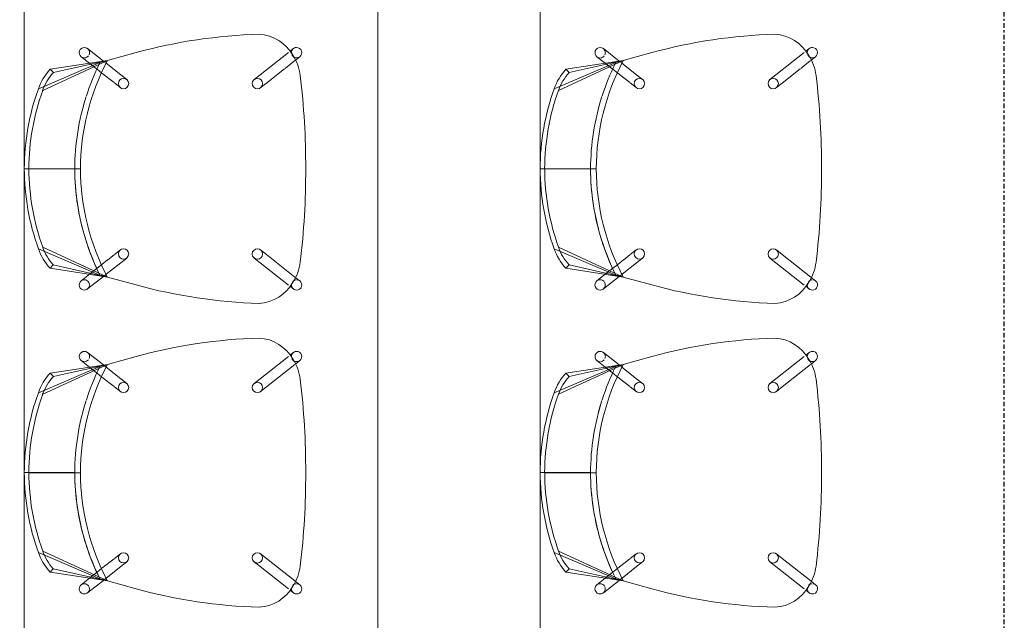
# Model space of a CAD drawing. Header units: millimetres. Extents: x -80560 to 110805, y -11020 to 52719.
# Tile 116 of 182: x 70977 to 72695, y 26290 to 27338. Entities that reach past the tile are written whole.
import ezdxf

# ---------------------------------------------------------------- set-up
doc = ezdxf.new("R2010")
doc.units = ezdxf.units.MM
doc.linetypes.add('CENTER2', pattern=[20, 8, -4, 4, -4])
for name, color, linetype, lineweight in [('A-ANNO-DIMS', 211, 'Continuous', 9), ('A-ANNO-DIMS-100', 211, 'Continuous', 9), ('A-DETL', 90, 'Continuous', 18), ('A-FLOR', 192, 'Continuous', 18), ('I-FURN', 30, 'Continuous', 18), ('S-GRID', 1, 'Continuous', 9)]:
    doc.layers.add(name, color=color, linetype=linetype, lineweight=lineweight)
doc.styles.add('Arial_6', font='arial.ttf', dxfattribs={"width": 0.7, "height": 180})
doc.dimstyles.new('n3o_1_8_3', dxfattribs={"dimscale": 304.8, "dimtxt": 183.646692, "dimasz": 0.492126, "dimexe": 0.246063, "dimexo": 0.0625, "dimgap": 0.032808, "dimtad": 1, "dimdec": 0, "dimdsep": 46, "dimtxsty": 'Arial_6', "dimblk1": 'OBLIQUE', "dimblk2": 'OBLIQUE', "dimsah": 1, "dimcen": 0.09, "dimdle": 0.246063, "dimazin": 0, "dimtfac": 1, "dimtdec": 4, "dimtix": 1, "dimtmove": 0, "dimatfit": 3, "dimfxl": 0.246063, "dimfxlon": 1, "dimtvp": 1, "dimtolj": 1, "dimtzin": 0, "dimarcsym": 2})

# ---------------------------------------------------------------- blocks, each defined once
blk = doc.blocks.new('82_EHA_Onderwijs stoel - 1200x600 mm-34327935-DO_02 tweede verdieping')
at = {"layer": 'I-FURN'}
for p, q in [((-5850.4, -10794.3), (-5857.9, -10787.9)), ((-5846.3, -10774.2), (-5840.4, -10779.1)), ((-5837.8, -10781.4), (-5789.8, -10822.1)), ((-5515.8, -10807.7), (-5487.4, -10786.9)), ((-5801.5, -10835.8), (-5849.6, -10795)), ((-5522.7, -10806.4), (-5572.3, -10790.9)), ((-5572.3, -10790.9), (-5522.7, -10806.4)), ((-5476.7, -10801.4), (-5491.7, -10812.4)), ((-5789.8, -10822.1), (-5779.8, -10830.6)), ((-5547, -10830.7), (-5520.8, -10811.4)), ((-5423.2, -10825.5), (-5522.7, -10806.4)), ((-5522.7, -10806.4), (-5429, -10831)), ((-5411.7, -10862.4), (-5522.7, -10806.4)), ((-5522.7, -10806.4), (-5509.7, -10810.4)), ((-5509.7, -10810.4), (-5522.7, -10806.4)), ((-5522.7, -10806.4), (-5513.2, -10809.4)), ((-5520.8, -10811.4), (-5518.3, -10809.6)), ((-5505.4, -10822.4), (-5514, -10828.8)), ((-5513.2, -10809.4), (-5509.7, -10810.4)), ((-5509.7, -10810.4), (-5404.1, -10860)), ((-5491.7, -10812.4), (-5505.4, -10822.4)), ((-5791.5, -10844.3), (-5801.5, -10835.8)), ((-5557.6, -10838.4), (-5547, -10830.7)), ((-5514, -10828.8), (-5535.7, -10844.6)), ((-5423.2, -10825.5), (-5429, -10831)), ((-5536.4, -10845.2), (-5547, -10852.9)), ((-5482.4, -10996.8), (-5392.4, -11000)), ((-5472.4, -10997.2), (-5384.4, -11000.3)), ((-5812.1, -11134.9), (-5801.5, -11127.2)), ((-5862.9, -11172.2), (-5812.1, -11134.9)), ((-5801.4, -11149.4), (-5852.1, -11186.6)), ((-5790.8, -11141.7), (-5801.4, -11149.4)), ((-5558.6, -11158), (-5568.6, -11149.5)), ((-5557, -11135.8), (-5547, -11144.3)), ((-5546.3, -11144.9), (-5525.8, -11162.2)), ((-5536, -11183.9), (-5421.4, -11135.8)), ((-5413.9, -11138.8), (-5522.8, -11180.8)), ((-5533.7, -11179.1), (-5558.6, -11158)), ((-5536, -11183.9), (-5441.1, -11166.3)), ((-5525.8, -11162.2), (-5517.6, -11169.2)), ((-5441.1, -11166.3), (-5435.7, -11172.1)), ((-5871.7, -11178.7), (-5863.8, -11172.9)), ((-5586.6, -11195.9), (-5536, -11183.9)), ((-5536, -11183.9), (-5586.6, -11195.9)), ((-5536, -11183.9), (-5435.7, -11172.1)), ((-5522.8, -11180.8), (-5536, -11183.9)), ((-5536, -11183.9), (-5522.8, -11180.8)), ((-5528.9, -11182.2), (-5536, -11183.9)), ((-5531.7, -11180.8), (-5533.7, -11179.1)), ((-5502.2, -11205.9), (-5529, -11183.1)), ((-5522.8, -11180.8), (-5528.9, -11182.2)), ((-5516.6, -11170), (-5504.6, -11180.2)), ((-5504.6, -11180.2), (-5490.5, -11192.2)), ((-5854.9, -11188.7), (-5861.1, -11193.2))]:
    blk.add_line(p, q, dxfattribs=at)
for centre, radius, start, end in [((-5784, -10823.7), 72.5, 91.1402, 148.8115), ((-5784, -10823.7), 72.5, 91.1402, 148.8115), ((-5843.7, -11658.2), 908.8, 72.6253, 86.3269), ((-5843.7, -11658.2), 908.8, 72.6253, 86.3269), ((-5852.1, -10781), 9, 87.9758, 229.6854), ((-5779.2, -10833.2), 81.7, 144.8978, 171.0539), ((-5779.2, -10833.2), 81.7, 144.8978, 171.0539), ((-5852.1, -10781), 9, 237.1767, 260.5725), ((-5852.1, -10781), 9, 269.5527, 314.3236), ((-5852.1, -10781), 9, 29.5026, 87.9758), ((-5852.1, -10781), 9, 16.9531, 27.9758), ((-5852.1, -10781), 9, 339.2194, 13.1555), ((-5482, -10794.1), 9, 87.9758, 147.2448), ((-5482, -10794.1), 9, 306.2663, 87.9758), ((-5482, -10794.1), 9, 162.64, 201.8186), ((-5482, -10794.1), 9, 147.9758, 158.9986), ((-5482, -10794.1), 9, 207.9758, 267.7599), ((-5482, -10794.1), 9, 267.9758, 298.755), ((-4568.2, -11023.8), 1307.6, 171.0539, 178.2082), ((-4568.2, -11023.8), 1307.6, 171.0539, 178.2082), ((-5892.6, -10984.2), 410.4, 358.2343, 25.6662), ((-5892.6, -10984.2), 420.4, 6.5163, 24.2601), ((-5892.6, -10984.2), 420.4, 6.5163, 24.2601), ((-5892.6, -10984.2), 420.4, 6.9542, 24.2601), ((-5785.7, -10837.4), 9, 87.9758, 267.9758), ((-5785.7, -10837.4), 9, 267.9758, 87.9758), ((-5552.3, -10845.7), 9, 87.9758, 267.9758), ((-5552.3, -10845.7), 9, 267.9758, 87.9758), ((-5500.3, -10890.7), 93, 17.7174, 39.9982), ((-5500.3, -10890.7), 101, 17.7174, 40.2343), ((-5802.7, -10987.4), 410.4, 358.2343, 17.7174), ((-5802.7, -10987.4), 418.4, 358.2293, 17.7174), ((-5892.6, -10984.2), 420.4, 358.2281, 6.9542), ((-5892.6, -10984.2), 420.4, 358.2281, 6.5104), ((-5892.6, -10984.2), 420.4, 358.2281, 6.5104), ((-4568.6, -11034.4), 1307.6, 177.7435, 184.8978), ((-4568.6, -11034.4), 1307.6, 177.7435, 184.8978), ((-5892.5, -10980.5), 410.4, 330.2854, 357.7174), ((-5892.5, -10980.5), 420.4, 340.2713, 357.7236), ((-5892.5, -10980.5), 420.4, 340.2713, 357.7236), ((-5892.5, -10980.5), 420.4, 348.9975, 357.7236), ((-5802.5, -10983.7), 410.4, 338.2343, 357.7174), ((-5802.5, -10983.7), 418.4, 338.2343, 357.7224), ((-5892.5, -10980.5), 420.4, 340.2713, 348.9975), ((-5796.2, -11134.4), 9, 87.9758, 267.9758), ((-5796.2, -11134.4), 9, 267.9758, 87.9758), ((-5892.5, -10980.5), 420.4, 331.6888, 340.1237), ((-5892.5, -10980.5), 420.4, 331.6888, 340.1237), ((-5892.5, -10980.5), 420.4, 331.6888, 340.1237), ((-5790, -11139.1), 81.7, 184.8978, 211.0539), ((-5790, -11139.1), 81.7, 184.8978, 211.0539), ((-5562.8, -11142.7), 9, 87.9758, 267.9758), ((-5562.8, -11142.7), 9, 267.9758, 87.9758), ((-5507.7, -11101.4), 93, 315.7174, 338.2343), ((-5507.7, -11101.4), 101, 315.5001, 338.2343), ((-5866.4, -11186), 9, 126.2663, 267.9758), ((-5866.4, -11186), 9, 87.9758, 118.755), ((-5866.4, -11186), 9, 41.6281, 87.7599), ((-5795.5, -11148.2), 72.5, 207.1402, 264.8115), ((-5795.5, -11148.2), 72.5, 207.1402, 264.8115), ((-5866.4, -11186), 9, 27.9758, 37.4338), ((-5866.4, -11186), 9, 344.2626, 16.7323), ((-5866.4, -11186), 9, 267.9758, 327.2448), ((-5866.4, -11186), 9, 327.9758, 338.9986), ((-5796.1, -10311.6), 908.8, 269.6248, 283.3264), ((-5796.1, -10311.6), 908.8, 269.6248, 283.3264), ((-5496.4, -11199), 9, 154.133, 191.689), ((-5496.4, -11199), 9, 89.5527, 138.5179), ((-5496.4, -11199), 9, 267.9758, 49.6854), ((-5496.4, -11199), 9, 57.1767, 80.5725), ((-5496.4, -11199), 9, 196.9531, 207.9758), ((-5496.4, -11199), 9, 209.5026, 267.9758)]:
    blk.add_arc(centre, radius, start, end, dxfattribs=at)
blk = doc.blocks.new('82_EHA_Onderwijs stoel - 1200x600 mm-V503-DO_02 tweede verdieping')
at = {"layer": 'I-FURN'}
for p, q in [((-5850.4, -10794.3), (-5857.9, -10787.9)), ((-5846.3, -10774.2), (-5840.4, -10779.1)), ((-5837.8, -10781.4), (-5789.8, -10822.1)), ((-5515.8, -10807.7), (-5487.4, -10786.9)), ((-5801.5, -10835.8), (-5849.6, -10795)), ((-5522.7, -10806.4), (-5572.3, -10790.9)), ((-5572.3, -10790.9), (-5522.7, -10806.4)), ((-5476.7, -10801.4), (-5491.7, -10812.4)), ((-5789.8, -10822.1), (-5779.8, -10830.6)), ((-5547, -10830.7), (-5520.8, -10811.4)), ((-5423.2, -10825.5), (-5522.7, -10806.4)), ((-5522.7, -10806.4), (-5429, -10831)), ((-5411.7, -10862.4), (-5522.7, -10806.4)), ((-5522.7, -10806.4), (-5509.7, -10810.4)), ((-5509.7, -10810.4), (-5522.7, -10806.4)), ((-5522.7, -10806.4), (-5513.2, -10809.4)), ((-5520.8, -10811.4), (-5518.3, -10809.6)), ((-5505.4, -10822.4), (-5514, -10828.8)), ((-5513.2, -10809.4), (-5509.7, -10810.4)), ((-5509.7, -10810.4), (-5404.1, -10860)), ((-5491.7, -10812.4), (-5505.4, -10822.4)), ((-5791.5, -10844.3), (-5801.5, -10835.8)), ((-5557.6, -10838.4), (-5547, -10830.7)), ((-5524.6, -10836.5), (-5535.7, -10844.6)), ((-5514, -10828.8), (-5524.2, -10836.2)), ((-5423.2, -10825.5), (-5429, -10831)), ((-5536.4, -10845.2), (-5547, -10852.9)), ((-5482.4, -10996.8), (-5392.4, -11000)), ((-5472.4, -10997.2), (-5384.4, -11000.3)), ((-5812.1, -11134.9), (-5801.5, -11127.2)), ((-5801.4, -11149.4), (-5852.1, -11186.6)), ((-5844.4, -11158.7), (-5812.1, -11134.9)), ((-5790.8, -11141.7), (-5801.4, -11149.4)), ((-5558.6, -11158), (-5568.6, -11149.5)), ((-5557, -11135.8), (-5547, -11144.3)), ((-5546.3, -11144.9), (-5525.8, -11162.2)), ((-5536, -11183.9), (-5421.4, -11135.8)), ((-5413.9, -11138.8), (-5522.8, -11180.8)), ((-5862.9, -11172.2), (-5845.3, -11159.3)), ((-5533.7, -11179.1), (-5558.6, -11158)), ((-5536, -11183.9), (-5441.1, -11166.3)), ((-5525.8, -11162.2), (-5517.6, -11169.2)), ((-5441.1, -11166.3), (-5435.7, -11172.1)), ((-5871.7, -11178.7), (-5863.8, -11172.9)), ((-5586.6, -11195.9), (-5536, -11183.9)), ((-5536, -11183.9), (-5586.6, -11195.9)), ((-5536, -11183.9), (-5435.7, -11172.1)), ((-5522.8, -11180.8), (-5536, -11183.9)), ((-5536, -11183.9), (-5522.8, -11180.8)), ((-5528.9, -11182.2), (-5536, -11183.9)), ((-5531.7, -11180.8), (-5533.7, -11179.1)), ((-5502.2, -11205.9), (-5529, -11183.1)), ((-5522.8, -11180.8), (-5528.9, -11182.2)), ((-5516.4, -11170.3), (-5504.6, -11180.2)), ((-5504.6, -11180.2), (-5490.5, -11192.2)), ((-5854.9, -11188.7), (-5861.1, -11193.2))]:
    blk.add_line(p, q, dxfattribs=at)
for centre, radius, start, end in [((-5784, -10823.7), 72.5, 91.1402, 148.8115), ((-5784, -10823.7), 72.5, 91.1402, 148.8115), ((-5843.7, -11658.2), 908.8, 72.6253, 86.3269), ((-5843.7, -11658.2), 908.8, 72.6253, 86.3269), ((-5852.1, -10781), 9, 87.9758, 229.6854), ((-5779.2, -10833.2), 81.7, 144.8978, 171.0539), ((-5779.2, -10833.2), 81.7, 144.8978, 171.0539), ((-5852.1, -10781), 9, 237.1767, 260.5725), ((-5852.1, -10781), 9, 269.5527, 314.3236), ((-5852.1, -10781), 9, 29.5026, 87.9758), ((-5852.1, -10781), 9, 16.9531, 27.9758), ((-5852.1, -10781), 9, 339.2194, 13.1555), ((-5482, -10794.1), 9, 87.9758, 147.2448), ((-5482, -10794.1), 9, 306.2663, 87.9758), ((-5482, -10794.1), 9, 162.64, 201.8186), ((-5482, -10794.1), 9, 147.9758, 158.9986), ((-5482, -10794.1), 9, 207.9758, 267.7599), ((-5482, -10794.1), 9, 267.9758, 298.755), ((-4568.2, -11023.8), 1307.6, 171.0539, 178.2082), ((-4568.2, -11023.8), 1307.6, 171.0539, 178.2082), ((-5892.6, -10984.2), 410.4, 358.2343, 25.6662), ((-5892.6, -10984.2), 420.4, 6.5163, 24.2601), ((-5892.6, -10984.2), 420.4, 6.5163, 24.2601), ((-5892.6, -10984.2), 420.4, 6.9542, 24.2601), ((-5785.7, -10837.4), 9, 87.9758, 267.9758), ((-5785.7, -10837.4), 9, 267.9758, 87.9758), ((-5552.3, -10845.7), 9, 87.9758, 267.9758), ((-5552.3, -10845.7), 9, 267.9758, 87.9758), ((-5500.3, -10890.7), 93, 17.7174, 39.9982), ((-5500.3, -10890.7), 101, 17.7174, 40.2343), ((-5802.7, -10987.4), 410.4, 358.2343, 17.7174), ((-5802.7, -10987.4), 418.4, 358.2293, 17.7174), ((-5892.6, -10984.2), 420.4, 358.2281, 6.9542), ((-5892.6, -10984.2), 420.4, 358.2281, 6.5104), ((-5892.6, -10984.2), 420.4, 358.2281, 6.5104), ((-4568.6, -11034.4), 1307.6, 177.7435, 184.8978), ((-4568.6, -11034.4), 1307.6, 177.7435, 184.8978), ((-5892.5, -10980.5), 410.4, 330.2854, 357.7174), ((-5892.5, -10980.5), 420.4, 340.2713, 357.7236), ((-5892.5, -10980.5), 420.4, 340.2713, 357.7236), ((-5892.5, -10980.5), 420.4, 340.2713, 357.7236), ((-5802.5, -10983.7), 410.4, 338.2343, 357.7174), ((-5802.5, -10983.7), 418.4, 338.2343, 357.7224), ((-5796.2, -11134.4), 9, 87.9758, 267.9758), ((-5796.2, -11134.4), 9, 267.9758, 87.9758), ((-5892.5, -10980.5), 420.4, 331.6888, 340.1237), ((-5892.5, -10980.5), 420.4, 331.6888, 340.1237), ((-5892.5, -10980.5), 420.4, 331.6888, 340.1237), ((-5790, -11139.1), 81.7, 184.8978, 211.0539), ((-5790, -11139.1), 81.7, 184.8978, 211.0539), ((-5562.8, -11142.7), 9, 87.9758, 267.9758), ((-5562.8, -11142.7), 9, 267.9758, 87.9758), ((-5507.7, -11101.4), 93, 315.7174, 338.2343), ((-5507.7, -11101.4), 101, 315.5001, 338.2343), ((-5866.4, -11186), 9, 126.2663, 267.9758), ((-5866.4, -11186), 9, 87.9758, 118.755), ((-5866.4, -11186), 9, 41.6281, 87.7599), ((-5795.5, -11148.2), 72.5, 207.1402, 264.8115), ((-5795.5, -11148.2), 72.5, 207.1402, 264.8115), ((-5866.4, -11186), 9, 27.9758, 37.4338), ((-5866.4, -11186), 9, 342.64, 16.7323), ((-5866.4, -11186), 9, 267.9758, 327.2448), ((-5866.4, -11186), 9, 327.9758, 338.9986), ((-5796.1, -10311.6), 908.8, 269.6248, 283.3264), ((-5796.1, -10311.6), 908.8, 269.6248, 283.3264), ((-5496.4, -11199), 9, 154.133, 193.1555), ((-5496.4, -11199), 9, 89.5527, 138.5179), ((-5496.4, -11199), 9, 267.9758, 49.6854), ((-5496.4, -11199), 9, 57.1767, 80.5725), ((-5496.4, -11199), 9, 196.9531, 207.9758), ((-5496.4, -11199), 9, 209.5026, 267.9758)]:
    blk.add_arc(centre, radius, start, end, dxfattribs=at)
blk = doc.blocks.new('82_EHA_Onderwijs stoel - 1200x600 mm-V506-DO_02 tweede verdieping')
at = {"layer": 'I-FURN'}
for p, q in [((-5850.4, -10794.3), (-5857.9, -10787.9)), ((-5846.3, -10774.2), (-5840.4, -10779.1)), ((-5837.8, -10781.4), (-5789.8, -10822.1)), ((-5515.8, -10807.7), (-5487.4, -10786.9)), ((-5801.5, -10835.8), (-5849.6, -10795)), ((-5522.7, -10806.4), (-5572.3, -10790.9)), ((-5572.3, -10790.9), (-5522.7, -10806.4)), ((-5476.7, -10801.4), (-5491.7, -10812.4)), ((-5789.8, -10822.1), (-5779.8, -10830.6)), ((-5547, -10830.7), (-5520.8, -10811.4)), ((-5423.2, -10825.5), (-5522.7, -10806.4)), ((-5522.7, -10806.4), (-5429, -10831)), ((-5411.7, -10862.4), (-5522.7, -10806.4)), ((-5522.7, -10806.4), (-5509.7, -10810.4)), ((-5509.7, -10810.4), (-5522.7, -10806.4)), ((-5522.7, -10806.4), (-5513.2, -10809.4)), ((-5520.8, -10811.4), (-5518.3, -10809.6)), ((-5505.4, -10822.4), (-5514, -10828.8)), ((-5513.2, -10809.4), (-5509.7, -10810.4)), ((-5509.7, -10810.4), (-5404.1, -10860)), ((-5491.7, -10812.4), (-5505.4, -10822.4)), ((-5791.5, -10844.3), (-5801.5, -10835.8)), ((-5557.6, -10838.4), (-5547, -10830.7)), ((-5514, -10828.8), (-5535.7, -10844.6)), ((-5423.2, -10825.5), (-5429, -10831)), ((-5536.4, -10845.2), (-5547, -10852.9)), ((-5482.4, -10996.8), (-5392.4, -11000)), ((-5472.4, -10997.2), (-5384.4, -11000.3)), ((-5812.1, -11134.9), (-5801.5, -11127.2)), ((-5862.9, -11172.2), (-5812.1, -11134.9)), ((-5801.4, -11149.4), (-5852.1, -11186.6)), ((-5790.8, -11141.7), (-5801.4, -11149.4)), ((-5558.6, -11158), (-5568.6, -11149.5)), ((-5557, -11135.8), (-5547, -11144.3)), ((-5546.3, -11144.9), (-5525.8, -11162.2)), ((-5536, -11183.9), (-5421.4, -11135.8)), ((-5413.9, -11138.8), (-5522.8, -11180.8)), ((-5533.7, -11179.1), (-5558.6, -11158)), ((-5536, -11183.9), (-5441.1, -11166.3)), ((-5525.8, -11162.2), (-5517.6, -11169.2)), ((-5441.1, -11166.3), (-5435.7, -11172.1)), ((-5871.7, -11178.7), (-5863.8, -11172.9)), ((-5586.6, -11195.9), (-5536, -11183.9)), ((-5536, -11183.9), (-5586.6, -11195.9)), ((-5536, -11183.9), (-5435.7, -11172.1)), ((-5522.8, -11180.8), (-5536, -11183.9)), ((-5536, -11183.9), (-5522.8, -11180.8)), ((-5528.9, -11182.2), (-5536, -11183.9)), ((-5531.7, -11180.8), (-5533.7, -11179.1)), ((-5502.2, -11205.9), (-5529, -11183.1)), ((-5522.8, -11180.8), (-5528.9, -11182.2)), ((-5516.6, -11170), (-5504.6, -11180.2)), ((-5504.6, -11180.2), (-5490.5, -11192.2)), ((-5854.9, -11188.7), (-5861.1, -11193.2))]:
    blk.add_line(p, q, dxfattribs=at)
for centre, radius, start, end in [((-5784, -10823.7), 72.5, 91.1402, 148.8115), ((-5784, -10823.7), 72.5, 91.1402, 148.8115), ((-5843.7, -11658.2), 908.8, 72.6253, 86.3269), ((-5843.7, -11658.2), 908.8, 72.6253, 86.3269), ((-5852.1, -10781), 9, 87.9758, 229.6854), ((-5779.2, -10833.2), 81.7, 144.8978, 171.0539), ((-5779.2, -10833.2), 81.7, 144.8978, 171.0539), ((-5852.1, -10781), 9, 237.1767, 260.5725), ((-5852.1, -10781), 9, 269.5527, 314.3236), ((-5852.1, -10781), 9, 29.5026, 87.9758), ((-5852.1, -10781), 9, 16.9531, 27.9758), ((-5852.1, -10781), 9, 339.2194, 13.1555), ((-5482, -10794.1), 9, 87.9758, 147.2448), ((-5482, -10794.1), 9, 306.2663, 87.9758), ((-5482, -10794.1), 9, 162.64, 201.8186), ((-5482, -10794.1), 9, 147.9758, 158.9986), ((-5482, -10794.1), 9, 207.9758, 267.7599), ((-5482, -10794.1), 9, 267.9758, 298.755), ((-4568.2, -11023.8), 1307.6, 171.0539, 178.2082), ((-4568.2, -11023.8), 1307.6, 171.0539, 178.2082), ((-5892.6, -10984.2), 410.4, 358.2343, 25.6662), ((-5892.6, -10984.2), 420.4, 6.5163, 24.2601), ((-5892.6, -10984.2), 420.4, 6.5163, 24.2601), ((-5892.6, -10984.2), 420.4, 358.2281, 24.2601), ((-5785.7, -10837.4), 9, 87.9758, 267.9758), ((-5785.7, -10837.4), 9, 267.9758, 87.9758), ((-5552.3, -10845.7), 9, 87.9758, 267.9758), ((-5552.3, -10845.7), 9, 267.9758, 87.9758), ((-5500.3, -10890.7), 93, 17.7174, 39.9982), ((-5500.3, -10890.7), 101, 17.7174, 40.2343), ((-5802.7, -10987.4), 410.4, 358.2343, 17.7174), ((-5802.7, -10987.4), 418.4, 358.2293, 17.7174), ((-5892.6, -10984.2), 420.4, 358.2281, 6.5104), ((-5892.6, -10984.2), 420.4, 358.2281, 6.5104), ((-4568.6, -11034.4), 1307.6, 177.7435, 184.8978), ((-4568.6, -11034.4), 1307.6, 177.7435, 184.8978), ((-5892.5, -10980.5), 410.4, 330.2854, 357.7174), ((-5892.5, -10980.5), 420.4, 340.2713, 357.7236), ((-5892.5, -10980.5), 420.4, 340.2713, 357.7236), ((-5892.5, -10980.5), 420.4, 340.2713, 357.7236), ((-5802.5, -10983.7), 410.4, 338.2343, 357.7174), ((-5802.5, -10983.7), 418.4, 338.2343, 357.7224), ((-5796.2, -11134.4), 9, 87.9758, 267.9758), ((-5796.2, -11134.4), 9, 267.9758, 87.9758), ((-5892.5, -10980.5), 420.4, 331.6888, 340.1237), ((-5892.5, -10980.5), 420.4, 331.6888, 340.1237), ((-5892.5, -10980.5), 420.4, 331.6888, 340.1237), ((-5790, -11139.1), 81.7, 184.8978, 211.0539), ((-5790, -11139.1), 81.7, 184.8978, 211.0539), ((-5562.8, -11142.7), 9, 87.9758, 267.9758), ((-5562.8, -11142.7), 9, 267.9758, 87.9758), ((-5507.7, -11101.4), 93, 315.7174, 338.2343), ((-5507.7, -11101.4), 101, 315.5001, 338.2343), ((-5866.4, -11186), 9, 126.2663, 267.9758), ((-5866.4, -11186), 9, 87.9758, 118.755), ((-5866.4, -11186), 9, 41.6281, 87.7599), ((-5795.5, -11148.2), 72.5, 207.1402, 264.8115), ((-5795.5, -11148.2), 72.5, 207.1402, 264.8115), ((-5866.4, -11186), 9, 27.9758, 37.4338), ((-5866.4, -11186), 9, 344.2626, 16.7323), ((-5866.4, -11186), 9, 267.9758, 327.2448), ((-5866.4, -11186), 9, 327.9758, 338.9986), ((-5796.1, -10311.6), 908.8, 269.6248, 283.3264), ((-5796.1, -10311.6), 908.8, 269.6248, 283.3264), ((-5496.4, -11199), 9, 154.133, 191.689), ((-5496.4, -11199), 9, 89.5527, 138.5179), ((-5496.4, -11199), 9, 267.9758, 49.6854), ((-5496.4, -11199), 9, 57.1767, 80.5725), ((-5496.4, -11199), 9, 196.9531, 207.9758), ((-5496.4, -11199), 9, 209.5026, 267.9758)]:
    blk.add_arc(centre, radius, start, end, dxfattribs=at)
blk = doc.blocks.new('DIMBLOCK382-DO_02 tweede verdieping')
at = {"layer": 'A-ANNO-DIMS-100'}
for p, q in [((71601.7, 34965), (71526.7, 35040)), ((71676.7, 34965), (71526.7, 34965)), ((71601.7, 34965), (71601.7, 22900)), ((71601.7, 34965), (71676.7, 34890)), ((71601.7, 34965), (71676.7, 34965)), ((71601.7, 22900), (71526.7, 22975)), ((71676.7, 22900), (71526.7, 22900)), ((71601.7, 22900), (71676.7, 22825)), ((71601.7, 22900), (71676.7, 22900))]:
    blk.add_line(p, q, dxfattribs=at)
at = {"layer": 'A-ANNO-DIMS-100', "color": 0, "insert": (71358, 28692.3), "char_height": 180, "width": 576.368, "attachment_point": 1, "rotation": 90, "line_spacing_factor": 0.941778, "style": 'Arial_6'}
blk.add_mtext('12065', dxfattribs=at)
blk = doc.blocks.new('_Oblique')
at = {"color": 0, "linetype": 'ByBlock', "lineweight": -2}
blk.add_line((-0.5, -0.5), (0.5, 0.5), dxfattribs=at)

msp = doc.modelspace()

# ---------------------------------------------------------------- linework, layer by layer
at = {"layer": 'A-DETL'}
for p, q in [((70984.8, 22900), (70984.8, 34965)), ((71884.8, 22900), (71884.8, 34965))]:
    msp.add_line(p, q, dxfattribs=at)
at = {"layer": 'A-FLOR'}
for p, q in [((70984.8, 22900), (70984.8, 34965)), ((71884.8, 22900), (71884.8, 34965))]:
    msp.add_line(p, q, dxfattribs=at)
at = {"layer": 'S-GRID', "linetype": 'CENTER2', "lineweight": 25}
msp.add_line((72694.8, 4383.3), (72694.8, 52119.1), dxfattribs=at)

# ---------------------------------------------------------------- block references
at = {"layer": 'I-FURN', "rotation": 182.0241600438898}
for name, p in [('82_EHA_Onderwijs stoel - 1200x600 mm-V503-DO_02 tweede verdieping', (65992.3, 15893.9)), ('82_EHA_Onderwijs stoel - 1200x600 mm-V503-DO_02 tweede verdieping', (66892.3, 15893.9)), ('82_EHA_Onderwijs stoel - 1200x600 mm-V506-DO_02 tweede verdieping', (65992.3, 15363.9)), ('82_EHA_Onderwijs stoel - 1200x600 mm-34327935-DO_02 tweede verdieping', (66892.3, 15363.9))]:
    msp.add_blockref(name, p, dxfattribs=at)

# ---------------------------------------------------------------- dimensions: what is measured, and where the dimension line sits
at = {"layer": 'A-ANNO-DIMS'}
dim = msp.add_linear_dim(base=(71601.7, 22900), p1=(71676.7, 34965), p2=(71676.7, 22900), angle=90, dimstyle='n3o_1_8_3', override={"dimpost": '<>', "dimfxl": 12065}, dxfattribs=at)
dim.commit()
dim.dimension.update_dxf_attribs({"geometry": 'DIMBLOCK382-DO_02 tweede verdieping', "text_midpoint": (71499.8, 28932.5)})

doc.saveas('drawing.dxf')
